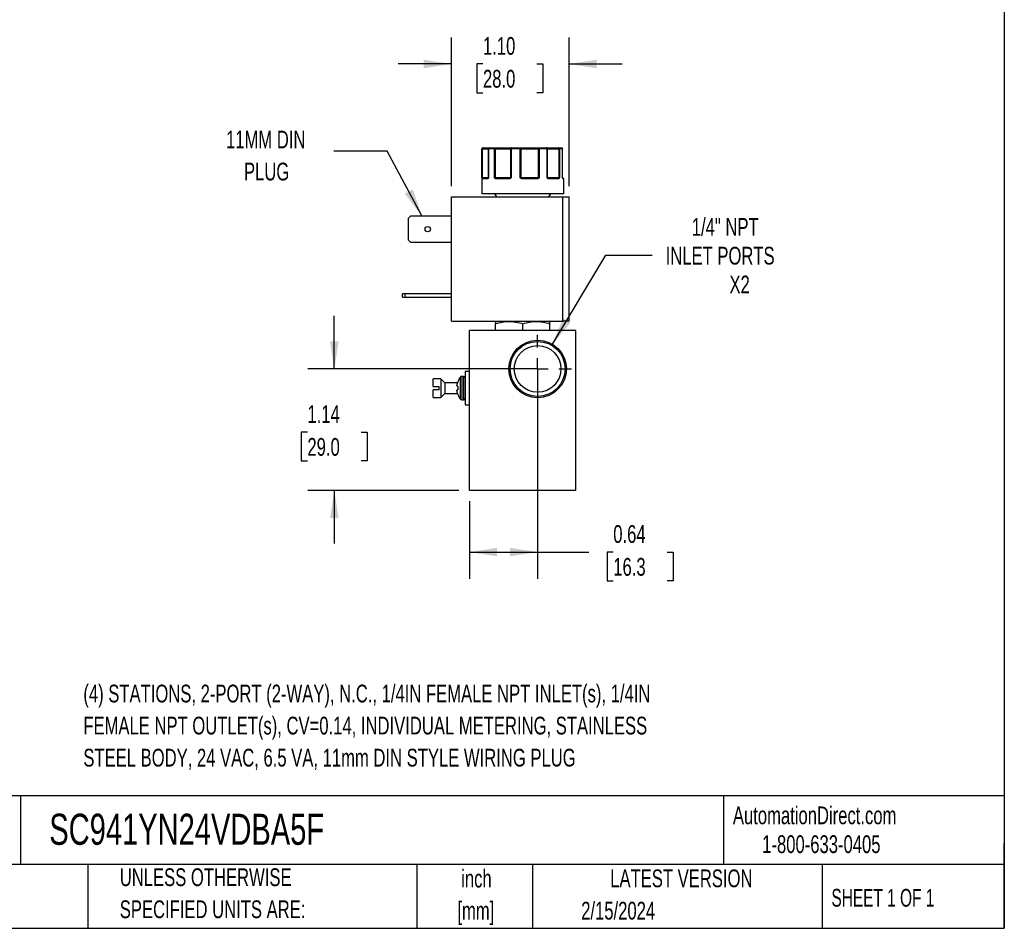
# Model space of a CAD drawing. Header units: inches. Extents: x 0.5 to 21.5, y 0.5 to 16.5.
# Tile 19 of 28: x 12.3 to 21.5, y 0.5 to 9. Entities that reach past the tile are written whole.
import ezdxf

# ---------------------------------------------------------------- set-up
doc = ezdxf.new("R2010")
doc.units = ezdxf.units.IN
doc.header["$LTSCALE"] = 2
doc.header["$MEASUREMENT"] = 0
doc.linetypes.add('CENTERX2', pattern=[0.8, 0.5, -0.1, 0.1, -0.1])
doc.layers.add('CENTER', color=40, linetype='CENTERX2')
doc.layers.add('DIMENSIONS', color=140, linetype='Continuous', lineweight=25)
doc.layers.add('TEXT', color=140, linetype='Continuous', lineweight=25)
doc.styles.add('SLDTEXTSTYLE0', font='TXT', dxfattribs={"width": 0.7})
doc.styles.add('SLDTEXTSTYLE1', font='TXT', dxfattribs={"width": 0.65})
doc.dimstyles.new('SLDDIMSTYLE0', dxfattribs={"dimtxt": 0.169922, "dimasz": 0.26, "dimexe": 0, "dimexo": 0.0625, "dimgap": 0.04248, "dimtad": 0, "dimtih": 1, "dimtoh": 1, "dimrnd": 1e-09, "dimdsep": 46, "dimtxsty": 'SLDTEXTSTYLE0', "dimsah": 1, "dimcen": 0.09, "dimadec": 0, "dimazin": 2, "dimtfac": 1, "dimtofl": 0, "dimtmove": 0, "dimatfit": 3, "dimfxl": 0, "dimfrac": 2, "dimtolj": 1, "dimtzin": 12, "dimarcsym": 0})
doc.dimstyles.new('SLDDIMSTYLE3', dxfattribs={"dimtxt": 0.169922, "dimasz": 0.26, "dimexe": 0, "dimexo": 0.0625, "dimgap": 0.04248, "dimtad": 0, "dimtih": 1, "dimtoh": 1, "dimrnd": 1e-09, "dimzin": 4, "dimdsep": 46, "dimtxsty": 'SLDTEXTSTYLE0', "dimsah": 1, "dimcen": 0.09, "dimadec": 0, "dimazin": 1, "dimtfac": 1, "dimtmove": 0, "dimatfit": 0, "dimfxl": 0, "dimfrac": 2, "dimtolj": 1, "dimtzin": 12, "dimarcsym": 0})
doc.dimstyles.new('SLDDIMSTYLE4', dxfattribs={"dimtxt": 0.169922, "dimasz": 0.26, "dimexe": 0, "dimexo": 0.0625, "dimgap": 0.04248, "dimtad": 0, "dimtih": 1, "dimtoh": 1, "dimrnd": 1e-09, "dimzin": 12, "dimdsep": 46, "dimtxsty": 'SLDTEXTSTYLE0', "dimsah": 1, "dimcen": 0, "dimadec": 0, "dimazin": 3, "dimtfac": 1, "dimtofl": 0, "dimtmove": 0, "dimatfit": 3, "dimfxl": 0, "dimfrac": 2, "dimtolj": 1, "dimtzin": 12, "dimarcsym": 0})
doc.dimstyles.new('SLDDIMSTYLE5', dxfattribs={"dimtxt": 0.169922, "dimasz": 0.26, "dimexe": 0, "dimexo": 0.0625, "dimgap": 0.04248, "dimtad": 0, "dimtih": 1, "dimtoh": 1, "dimrnd": 1e-09, "dimzin": 12, "dimdsep": 46, "dimtxsty": 'SLDTEXTSTYLE0', "dimsah": 1, "dimcen": 0.09, "dimadec": 0, "dimazin": 3, "dimtfac": 1, "dimtmove": 0, "dimatfit": 0, "dimfxl": 0, "dimfrac": 2, "dimtolj": 1, "dimtzin": 12, "dimarcsym": 0})
doc.dimstyles.new('SLDDIMSTYLE6', dxfattribs={"dimtxt": 0.18, "dimasz": 0.26, "dimexe": 0, "dimexo": 0.0625, "dimgap": 0, "dimtad": 0, "dimtih": 1, "dimtoh": 1, "dimdec": 0, "dimrnd": 1e-09, "dimzin": 0, "dimdsep": 46, "dimtxsty": 'Standard', "dimsah": 1, "dimcen": 0.09, "dimadec": 0, "dimazin": 0, "dimtfac": 0.26, "dimtdec": 0, "dimtofl": 0, "dimtmove": 0, "dimatfit": 3, "dimfxl": 0, "dimfrac": 2, "dimtolj": 1, "dimtzin": 0, "dimarcsym": 0})

# ---------------------------------------------------------------- blocks, each defined once
blk = doc.blocks.new('_D_8')
at = {"layer": 'DIMENSIONS'}
for p, q in [((15.2112, 5.7512), (15.2112, 6.2512)), ((17.0197, 5.7512), (14.9612, 5.7512)), ((14.9587, 5.158), (14.9016, 5.158)), ((14.9016, 5.158), (14.9016, 4.8879)), ((15.4636, 5.158), (15.5207, 5.158)), ((15.5207, 5.158), (15.5207, 4.8879)), ((14.9016, 4.8879), (14.9587, 4.8879)), ((15.5207, 4.8879), (15.4636, 4.8879)), ((16.3797, 4.6112), (14.9612, 4.6112)), ((15.2112, 4.6112), (15.2112, 4.1112))]:
    blk.add_line(p, q, dxfattribs=at)
for points in [[(15.2112, 5.7512), (15.2512, 6.0112), (15.1712, 6.0112)], [(15.2112, 4.6112), (15.1712, 4.3512), (15.2512, 4.3512)]]:
    blk.add_solid(points, dxfattribs=at)
at = {"layer": 'DIMENSIONS', "char_height": 0.16667, "attachment_point": 1, "style": 'SLDTEXTSTYLE0'}
for s, insert in [('1.14', (14.9587, 5.4109)), ('29.0', (14.9587, 5.1028))]:
    blk.add_mtext(s, dxfattribs=dict(at, insert=insert))
blk = doc.blocks.new('_D_9')
at = {"layer": 'DIMENSIONS'}
for p, q in [((17.1197, 5.6512), (17.1197, 3.782)), ((16.4797, 4.5112), (16.4797, 3.782)), ((16.4797, 4.032), (17.1197, 4.032)), ((17.1197, 4.032), (17.5995, 4.032)), ((17.8297, 4.032), (17.7727, 4.032)), ((17.7727, 4.032), (17.7727, 3.7619)), ((18.3347, 4.032), (18.3917, 4.032)), ((18.3917, 4.032), (18.3917, 3.7619)), ((17.7727, 3.7619), (17.8297, 3.7619)), ((18.3917, 3.7619), (18.3347, 3.7619))]:
    blk.add_line(p, q, dxfattribs=at)
for points in [[(16.4797, 4.032), (16.7397, 3.992), (16.7397, 4.072)], [(17.1197, 4.032), (16.8597, 4.072), (16.8597, 3.992)]]:
    blk.add_solid(points, dxfattribs=at)
at = {"layer": 'DIMENSIONS', "char_height": 0.16667, "attachment_point": 1, "style": 'SLDTEXTSTYLE0'}
for s, insert in [('0.64', (17.8297, 4.2849)), ('16.3', (17.8297, 3.9768))]:
    blk.add_mtext(s, dxfattribs=dict(at, insert=insert))
blk = doc.blocks.new('_D_10')
at = {"layer": 'DIMENSIONS'}
for p, q in [((16.3104, 7.4667), (16.3104, 8.8642)), ((17.4144, 7.4667), (17.4144, 8.8642)), ((16.3104, 8.6142), (15.8104, 8.6142)), ((16.6066, 8.6142), (16.5496, 8.6142)), ((16.5496, 8.6142), (16.5496, 8.3441)), ((17.1116, 8.6142), (17.1686, 8.6142)), ((17.1686, 8.6142), (17.1686, 8.3441)), ((17.4144, 8.6142), (17.9144, 8.6142)), ((16.5496, 8.3441), (16.6066, 8.3441)), ((17.1686, 8.3441), (17.1116, 8.3441))]:
    blk.add_line(p, q, dxfattribs=at)
for points in [[(16.3104, 8.6142), (16.0504, 8.6542), (16.0504, 8.5742)], [(17.4144, 8.6142), (17.6744, 8.5742), (17.6744, 8.6542)]]:
    blk.add_solid(points, dxfattribs=at)
at = {"layer": 'DIMENSIONS', "char_height": 0.16667, "attachment_point": 1, "style": 'SLDTEXTSTYLE0'}
for s, insert in [('1.10', (16.6066, 8.8671)), ('28.0', (16.6066, 8.559))]:
    blk.add_mtext(s, dxfattribs=dict(at, insert=insert))
blk = doc.blocks.new('_D_11')
at = {"layer": 'DIMENSIONS'}
for p, q in [((17.2584, 5.9827), (17.7587, 6.8179)), ((17.7587, 6.8179), (18.1962, 6.8179))]:
    blk.add_line(p, q, dxfattribs=at)
blk.add_solid([(17.2584, 5.9827), (17.4263, 6.1852), (17.3577, 6.2263)], dxfattribs=at)
at = {"layer": 'DIMENSIONS', "attachment_point": 1, "style": 'SLDTEXTSTYLE0'}
for s, insert, char_height in [('1/4" NPT', (18.5667, 7.1678), 0.16667), ('INLET PORTS', (18.3212, 6.8978), 0.166667), ('X2', (18.9204, 6.6277), 0.16667)]:
    blk.add_mtext(s, dxfattribs=dict(at, insert=insert, char_height=char_height))
blk = doc.blocks.new('SW_CENTERMARKSYMBOL_8')
at = {"layer": 'CENTER', "color": 0}
for p, q in [((0, 0.2), (0, 0.319)), ((0, 0), (0, 0.1)), ((-0.2, 0), (-0.319, 0)), ((0, 0), (-0.1, 0)), ((0, 0), (0, -0.1)), ((0, 0), (0.1, 0)), ((0.2, 0), (0.319, 0)), ((0, -0.2), (0, -0.319))]:
    blk.add_line(p, q, dxfattribs=at)

msp = doc.modelspace()

# ---------------------------------------------------------------- linework, layer by layer
for p, q in [((16.5947, 7.8167), (16.5947, 7.3967)), ((16.5973, 7.8167), (16.5947, 7.8167)), ((16.5973, 7.5467), (16.5973, 7.8167)), ((16.6018, 7.8167), (16.5973, 7.8167)), ((16.6018, 7.5467), (16.6018, 7.8167)), ((16.6018, 7.8167), (16.6568, 7.8167)), ((16.6568, 7.8167), (16.6568, 7.5467)), ((16.6584, 7.8167), (16.6568, 7.8167)), ((16.6584, 7.8167), (16.6584, 7.5467)), ((16.715, 7.8167), (16.6584, 7.8167)), ((16.715, 7.5467), (16.715, 7.8167)), ((16.7233, 7.8167), (16.715, 7.8167)), ((16.7233, 7.5467), (16.7233, 7.8167)), ((16.7233, 7.8167), (16.8636, 7.8167)), ((16.87, 7.8167), (16.8636, 7.8167)), ((16.8636, 7.8167), (16.8636, 7.5467)), ((16.87, 7.8167), (16.87, 7.5467)), ((16.9567, 7.8167), (16.87, 7.8167)), ((16.9567, 7.5467), (16.9567, 7.8167)), ((16.9647, 7.8167), (16.9567, 7.8167)), ((16.9647, 7.5467), (16.9647, 7.8167)), ((16.9647, 7.8167), (17.1242, 7.8167)), ((17.1242, 7.8167), (17.1242, 7.5467)), ((17.1329, 7.8167), (17.1242, 7.8167)), ((17.1329, 7.8167), (17.1329, 7.5467)), ((17.2091, 7.8167), (17.1329, 7.8167)), ((17.2091, 7.5467), (17.2091, 7.8167)), ((17.2131, 7.8167), (17.2091, 7.8167)), ((17.2131, 7.5467), (17.2131, 7.8167)), ((17.2131, 7.8167), (17.3173, 7.8167)), ((17.3173, 7.8167), (17.3173, 7.5467)), ((17.3241, 7.8167), (17.3173, 7.8167)), ((17.3241, 7.8167), (17.3241, 7.5467)), ((17.3542, 7.8167), (17.3241, 7.8167)), ((17.3542, 7.5467), (17.3542, 7.8167)), ((17.3545, 7.8167), (17.3542, 7.8167)), ((17.3545, 7.5467), (17.3545, 7.8167)), ((16.5973, 7.5467), (16.6018, 7.5467)), ((16.65, 7.5367), (16.5994, 7.5367)), ((16.6568, 7.5467), (16.6018, 7.5467)), ((16.6568, 7.5467), (16.6584, 7.5467)), ((16.715, 7.5467), (16.7233, 7.5467)), ((16.8636, 7.5467), (16.7233, 7.5467)), ((16.8548, 7.5367), (16.7268, 7.5367)), ((16.8636, 7.5467), (16.87, 7.5467)), ((16.9567, 7.5467), (16.9647, 7.5467)), ((17.1242, 7.5467), (16.9647, 7.5467)), ((17.1181, 7.5367), (16.9726, 7.5367)), ((17.1242, 7.5467), (17.1329, 7.5467)), ((17.2091, 7.5467), (17.2131, 7.5467)), ((17.3173, 7.5467), (17.2131, 7.5467)), ((17.3167, 7.5367), (17.2217, 7.5367)), ((17.3173, 7.5467), (17.3241, 7.5467)), ((17.3542, 7.5467), (17.3545, 7.5467)), ((17.3597, 7.5417), (17.3551, 7.5417)), ((17.3597, 7.5417), (17.3551, 7.5417)), ((17.3597, 7.5417), (17.3551, 7.5417)), ((17.3597, 7.5417), (17.3551, 7.5417)), ((17.3647, 7.5367), (17.3576, 7.5367)), ((17.3647, 7.3967), (17.3647, 7.5367)), ((16.7162, 7.3967), (16.7336, 7.3667)), ((17.2259, 7.3667), (17.2432, 7.3967)), ((16.3104, 6.1997), (16.3104, 7.3667)), ((16.3104, 7.3667), (17.3544, 7.3667)), ((17.3544, 7.3667), (17.3544, 6.1997)), ((17.4144, 6.1997), (17.4144, 7.3667)), ((15.9084, 7.1664), (15.9297, 7.1877)), ((15.9084, 6.9609), (15.9084, 7.1664)), ((15.9297, 7.1877), (16.3104, 7.1877)), ((15.9297, 6.9397), (15.9084, 6.9609)), ((16.3104, 6.9397), (15.9297, 6.9397)), ((15.8524, 6.4247), (15.8524, 6.4557)), ((15.8737, 6.4557), (15.8524, 6.4557)), ((15.8524, 6.4247), (15.8737, 6.4247)), ((15.8737, 6.4557), (15.8737, 6.4247)), ((16.3104, 6.4557), (15.8737, 6.4557)), ((15.8737, 6.4247), (16.3104, 6.4247)), ((16.3104, 6.1997), (17.3544, 6.1997)), ((16.7278, 6.1997), (16.7238, 6.1974)), ((17.2356, 6.1974), (17.2317, 6.1997)), ((16.4797, 4.6112), (16.4797, 6.1112)), ((17.4797, 6.1112), (16.4797, 6.1112)), ((16.7238, 6.1112), (16.7238, 6.1745)), ((16.9797, 6.1112), (16.9797, 6.1745)), ((17.2356, 6.1112), (17.2356, 6.1745)), ((17.4797, 4.6112), (17.4797, 6.1112)), ((16.2122, 5.6587), (16.1397, 5.6587)), ((16.2497, 5.6212), (16.2122, 5.6587)), ((16.2122, 5.6587), (16.2122, 5.4837)), ((16.4253, 5.6807), (16.4066, 5.6807)), ((16.4066, 5.6807), (16.4066, 5.4617)), ((16.4253, 5.6807), (16.4253, 5.4617)), ((16.4797, 5.7272), (16.4397, 5.7272)), ((16.4397, 5.7272), (16.4397, 5.4152)), ((16.1397, 5.5862), (16.1947, 5.5862)), ((16.1947, 5.5562), (16.1397, 5.5562)), ((16.3686, 5.6212), (16.2497, 5.6212)), ((16.2497, 5.6212), (16.2497, 5.5212)), ((16.1397, 5.4837), (16.2122, 5.4837)), ((16.2122, 5.4837), (16.2497, 5.5212)), ((16.2497, 5.5212), (16.3686, 5.5212)), ((16.4066, 5.4617), (16.4253, 5.4617)), ((16.4397, 5.4152), (16.4797, 5.4152)), ((17.4797, 4.6112), (16.4797, 4.6112))]:
    msp.add_line(p, q)
at = {"flags": 128}
for points in [[(16.7268, 7.5367), (16.7269, 7.5376), (16.7271, 7.5386), (16.7274, 7.5394), (16.7278, 7.5402), (16.7283, 7.5408), (16.7288, 7.5413), (16.7295, 7.5416), (16.7301, 7.5417)], [(16.8548, 7.5367), (16.8549, 7.5376), (16.8549, 7.5386), (16.8551, 7.5394), (16.8553, 7.5402), (16.8555, 7.5408), (16.8558, 7.5413), (16.8561, 7.5416), (16.8564, 7.5417)], [(17.1181, 7.5367), (17.1181, 7.5376), (17.118, 7.5386), (17.1178, 7.5394), (17.1176, 7.5402), (17.1173, 7.5408), (17.117, 7.5413), (17.1167, 7.5416), (17.1163, 7.5417)], [(17.2217, 7.5367), (17.2216, 7.5376), (17.2214, 7.5386), (17.2211, 7.5394), (17.2207, 7.5402), (17.2203, 7.5408), (17.2197, 7.5413), (17.2191, 7.5416), (17.2185, 7.5417)], [(17.3555, 7.5409), (17.3555, 7.5412), (17.3553, 7.5416)]]:
    msp.add_lwpolyline(points, dxfattribs=at)
for radius in [0.2699, 0.2582, 0.219]:
    msp.add_circle((17.1197, 5.7512), radius)
for centre, radius, start, end in [((16.6047, 7.8167), 0.01, 90, 180), ((16.6668, 7.8167), 0.01, 90.51531, 180), ((17.3445, 7.8167), 0.01, 0, 89.97293), ((16.6025, 7.5389), 0.00451, 107.92872, 170.04749), ((16.6044, 7.5367), 0.00497, 90.35165, 180.34738), ((16.5941, 7.5465), 0.0077, 334.10893, 1.12435), ((16.6546, 7.537), 0.00468, 94.76017, 184.07609), ((16.6574, 7.5409), 0.00267, 124.20124, 209.26843), ((16.6518, 7.5467), 0.005, 333.84667, 0), ((16.7272, 7.5352), 0.00879, 115.09392, 149.62823), ((16.7515, 7.5465), 0.0283, 179.57898, 186.71527), ((16.8584, 7.5466), 0.00521, 318.04613, 0.33517), ((16.8701, 7.5449), 0.00808, 192.8266, 221.07682), ((17.0298, 7.4883), 0.0843, 139.43736, 142.51373), ((16.9707, 7.5466), 0.006, 179.08503, 214.7124), ((17.0397, 7.5379), 0.0671, 176.79786, 181.06639), ((17.1156, 7.5465), 0.00867, 337.28817, 1.09595), ((17.1161, 7.532), 0.0134, 34.67236, 56.16715), ((17.2181, 7.5467), 0.005, 179.99607, 224.63667), ((17.2117, 7.5418), 0.0032, 318.07271, 25.41426), ((17.312, 7.537), 0.00472, 356.44605, 85.93845), ((17.3352, 7.5465), 0.0179, 179.35408, 190.65511), ((17.3154, 7.5372), 0.00635, 22.66314, 69.92586), ((17.3595, 7.5467), 0.005, 180, 189.25209), ((17.3526, 7.5402), 0.00307, 350.12107, 14.33424), ((17.3525, 7.5367), 0.00503, 359.85513, 52.59346), ((17.3597, 7.5367), 0.005, 0, 90), ((16.5296, 5.5712), 0.1699, 142.29314, 159.46512), ((16.4066, 5.6663), 0.0144, 90, 142.26379), ((16.4253, 5.6663), 0.0144, 0, 90), ((16.5296, 5.5712), 0.1699, 200.52506, 217.69488), ((16.4066, 5.4761), 0.0144, 217.72518, 270), ((16.4253, 5.4761), 0.0144, 270, 0)]:
    msp.add_arc(centre, radius, start, end)
for points in [[(16.6072, 7.8267), (16.6017, 7.8267), (16.5973, 7.8222), (16.5973, 7.8167)], [(16.6584, 7.8167), (16.6584, 7.8222), (16.6622, 7.8267), (16.6668, 7.8267)], [(16.6668, 7.8267), (16.6826, 7.8267), (16.7011, 7.8267), (16.7219, 7.8267)], [(16.7219, 7.8267), (16.7181, 7.8267), (16.715, 7.8222), (16.715, 7.8167)], [(16.8728, 7.8267), (16.9003, 7.8267), (16.9286, 7.8267), (16.9573, 7.8267)], [(16.9573, 7.8267), (16.9569, 7.8267), (16.9567, 7.8222), (16.9567, 7.8167)], [(17.1329, 7.8167), (17.1329, 7.8222), (17.1311, 7.8267), (17.1289, 7.8267)], [(17.1289, 7.8267), (17.1552, 7.8267), (17.1801, 7.8267), (17.2031, 7.8267)], [(17.2031, 7.8267), (17.2064, 7.8267), (17.2091, 7.8222), (17.2091, 7.8167)], [(17.3151, 7.8267), (17.328, 7.8267), (17.3378, 7.8267), (17.3445, 7.8267)], [(17.3445, 7.8267), (17.3498, 7.8267), (17.3542, 7.8222), (17.3542, 7.8167)], [(16.5973, 7.5467), (16.5977, 7.5453), (16.5997, 7.5441), (16.6011, 7.5431)], [(16.6011, 7.5431), (16.6019, 7.5421), (16.6031, 7.5417), (16.6043, 7.5417)], [(16.6043, 7.5417), (16.612, 7.5417), (16.6289, 7.5417), (16.6542, 7.5417)], [(16.6542, 7.5417), (16.6548, 7.5417), (16.6554, 7.5421), (16.6559, 7.5431)], [(16.6563, 7.5445), (16.6561, 7.544), (16.656, 7.5435), (16.6559, 7.5431)], [(16.6584, 7.5467), (16.6573, 7.5459), (16.6567, 7.5452), (16.6563, 7.5445)], [(16.715, 7.5467), (16.7178, 7.5453), (16.7211, 7.5441), (16.7234, 7.5431)], [(16.7234, 7.5431), (16.7252, 7.5421), (16.7276, 7.5417), (16.7301, 7.5417)], [(16.7301, 7.5417), (16.7671, 7.5417), (16.81, 7.5417), (16.8564, 7.5417)], [(16.8564, 7.5417), (16.8585, 7.5417), (16.8606, 7.5421), (16.8622, 7.5431)], [(16.8622, 7.5431), (16.8639, 7.5441), (16.8664, 7.5453), (16.87, 7.5467)], [(16.9567, 7.5467), (16.9604, 7.5453), (16.9636, 7.5441), (16.9657, 7.5431)], [(16.9657, 7.5431), (16.9676, 7.5421), (16.9701, 7.5417), (16.9727, 7.5417)], [(16.9727, 7.5417), (17.0217, 7.5417), (17.0705, 7.5417), (17.1163, 7.5417)], [(17.1163, 7.5417), (17.119, 7.5417), (17.1216, 7.5421), (17.1236, 7.5431)], [(17.1236, 7.5431), (17.1259, 7.5441), (17.1294, 7.5453), (17.1329, 7.5467)], [(17.2091, 7.5467), (17.2121, 7.5453), (17.2136, 7.5441), (17.2146, 7.5431)], [(17.2146, 7.5431), (17.2157, 7.5421), (17.2171, 7.5417), (17.2185, 7.5417)], [(17.2185, 7.5417), (17.2567, 7.5417), (17.2886, 7.5417), (17.3123, 7.5417)], [(17.3123, 7.5417), (17.3143, 7.5417), (17.3162, 7.5421), (17.3176, 7.5431)], [(17.3176, 7.5431), (17.3196, 7.5441), (17.3224, 7.5453), (17.3241, 7.5467)], [(17.3542, 7.5467), (17.3546, 7.546), (17.3546, 7.5454), (17.3544, 7.5448)], [(16.7238, 6.1974), (16.7238, 6.1974), (16.7238, 6.1885), (16.7238, 6.1745)], [(17.2356, 6.1745), (17.2356, 6.1885), (17.2356, 6.1974), (17.2356, 6.1974)], [(16.1947, 5.5712), (16.1947, 5.5763), (16.1947, 5.5813), (16.1947, 5.5862)], [(16.1947, 5.5562), (16.1947, 5.5612), (16.1947, 5.5662), (16.1947, 5.5712)], [(16.3625, 5.5939), (16.3627, 5.5952), (16.3629, 5.5979), (16.3632, 5.6005), (16.3634, 5.6018)], [(16.3625, 5.5939), (16.3625, 5.5931), (16.3625, 5.5924), (16.3625, 5.592)], [(16.3634, 5.5887), (16.3632, 5.5892), (16.3629, 5.5904), (16.3627, 5.5915), (16.3625, 5.592)], [(16.3625, 5.5504), (16.3627, 5.551), (16.3629, 5.5521), (16.3632, 5.5532), (16.3634, 5.5538)], [(16.3625, 5.5504), (16.3625, 5.5501), (16.3625, 5.5494), (16.3625, 5.5486)], [(16.3634, 5.5407), (16.3632, 5.542), (16.3629, 5.5446), (16.3627, 5.5472), (16.3625, 5.5486)], [(16.3634, 5.6018), (16.3635, 5.6022), (16.3636, 5.6027), (16.3636, 5.6031)], [(16.3636, 5.5884), (16.3636, 5.5884), (16.3635, 5.5885), (16.3634, 5.5887)], [(16.3634, 5.5538), (16.3635, 5.554), (16.3636, 5.5541), (16.3636, 5.5541)], [(16.3636, 5.5394), (16.3636, 5.5398), (16.3635, 5.5403), (16.3634, 5.5407)]]:
    msp.add_open_spline(points, degree=3)
for points, knots in [([(16.6018, 7.8167), (16.6019, 7.8173), (16.6019, 7.8185), (16.6022, 7.8204), (16.6027, 7.8222), (16.6035, 7.8241), (16.605, 7.8261), (16.6064, 7.8265), (16.6072, 7.8267)], [0, 0, 0, 0, 0.11953, 0.241123, 0.367647, 0.501341, 0.708539, 1, 1, 1, 1]), ([(16.6072, 7.8267), (16.6134, 7.8267), (16.6259, 7.8267), (16.642, 7.8267), (16.6553, 7.8267), (16.6636, 7.8267), (16.6661, 7.8267), (16.6666, 7.8267)], [0, 0, 0, 0, 0.227718, 0.455538, 0.696198, 0.937067, 1, 1, 1, 1]), ([(16.7233, 7.8167), (16.7232, 7.8173), (16.7232, 7.8186), (16.7232, 7.8204), (16.723, 7.8222), (16.7228, 7.8241), (16.7225, 7.8261), (16.7221, 7.8265), (16.7219, 7.8267)], [0, 0, 0, 0, 0.12018, 0.243699, 0.370706, 0.501329, 0.711213, 1, 1, 1, 1]), ([(16.7219, 7.8267), (16.7244, 7.8267), (16.7295, 7.8267), (16.7371, 7.8267), (16.7446, 7.8267), (16.7522, 7.8267), (16.7598, 7.8267), (16.7727, 7.8267), (16.7907, 7.8267), (16.8126, 7.8267), (16.8324, 7.8267), (16.8475, 7.8267), (16.8586, 7.8267), (16.8666, 7.8267), (16.8708, 7.8267), (16.8728, 7.8267)], [0, 0, 0, 0, 0.0407122, 0.0811988, 0.1215751, 0.1619575, 0.2024623, 0.2432047, 0.371568, 0.5000423, 0.6284057, 0.75688, 0.838051, 0.9187806, 1, 1, 1, 1]), ([(16.8728, 7.8267), (16.8723, 7.8266), (16.8714, 7.8266), (16.869, 7.826), (16.8662, 7.8242), (16.8643, 7.821), (16.8637, 7.8185), (16.8636, 7.8173), (16.8636, 7.8167)], [0, 0, 0, 0, 0.111803, 0.190688, 0.499452, 0.759073, 0.885608, 1, 1, 1, 1]), ([(16.87, 7.8167), (16.87, 7.8193), (16.8703, 7.8219), (16.8713, 7.8256), (16.8721, 7.8267), (16.8728, 7.8267)], [0, 0, 0, 0, 0.5, 0.5, 1, 1, 1, 1]), ([(16.9647, 7.8167), (16.9646, 7.8173), (16.9646, 7.8185), (16.9642, 7.8203), (16.9635, 7.8221), (16.9626, 7.8237), (16.9614, 7.825), (16.9602, 7.8259), (16.9587, 7.8265), (16.9578, 7.8266), (16.9573, 7.8267)], [0, 0, 0, 0, 0.116441, 0.234491, 0.360904, 0.500015, 0.620352, 0.760008, 0.859428, 1, 1, 1, 1]), ([(16.9573, 7.8267), (16.959, 7.8267), (16.9625, 7.8267), (16.968, 7.8267), (16.9738, 7.8267), (16.9799, 7.8267), (16.9862, 7.8267), (16.9974, 7.8267), (17.0144, 7.8267), (17.0378, 7.8267), (17.0619, 7.8267), (17.083, 7.8267), (17.1007, 7.8267), (17.1152, 7.8267), (17.1243, 7.8267), (17.1289, 7.8267)], [0, 0, 0, 0, 0.0407122, 0.0811988, 0.1215751, 0.1619575, 0.2024623, 0.2432047, 0.371568, 0.5000423, 0.6284057, 0.75688, 0.838051, 0.9187806, 1, 1, 1, 1]), ([(17.1289, 7.8267), (17.1286, 7.8266), (17.128, 7.8266), (17.1272, 7.826), (17.1265, 7.8253), (17.126, 7.8246), (17.1252, 7.8231), (17.1244, 7.8205), (17.1243, 7.8179), (17.1242, 7.8167)], [0, 0, 0, 0, 0.127074, 0.240811, 0.340983, 0.427706, 0.501333, 0.759176, 1, 1, 1, 1]), ([(17.2131, 7.8167), (17.2131, 7.817), (17.2131, 7.8176), (17.2129, 7.8188), (17.2123, 7.821), (17.2106, 7.8236), (17.2074, 7.8261), (17.2047, 7.8264), (17.2031, 7.8267)], [0, 0, 0, 0, 0.057591, 0.117121, 0.241129, 0.500835, 0.694534, 1, 1, 1, 1]), ([(17.2031, 7.8267), (17.2033, 7.8267), (17.2036, 7.8267), (17.2045, 7.8267), (17.2058, 7.8267), (17.2075, 7.8267), (17.2096, 7.8267), (17.2139, 7.8267), (17.2219, 7.8267), (17.2358, 7.8267), (17.2529, 7.8267), (17.2702, 7.8267), (17.2863, 7.8267), (17.3004, 7.8267), (17.3102, 7.8267), (17.3151, 7.8267)], [0, 0, 0, 0, 0.040712, 0.081199, 0.121575, 0.161957, 0.202462, 0.243205, 0.371568, 0.500042, 0.628406, 0.75688, 0.838051, 0.918781, 1, 1, 1, 1]), ([(17.3151, 7.8267), (17.3153, 7.8266), (17.3155, 7.8266), (17.3159, 7.826), (17.3162, 7.8253), (17.3165, 7.8246), (17.3168, 7.8231), (17.3172, 7.8205), (17.3172, 7.8179), (17.3173, 7.8167)], [0, 0, 0, 0, 0.126025, 0.23919, 0.339434, 0.426787, 0.50133, 0.757683, 1, 1, 1, 1]), ([(17.3241, 7.8167), (17.3241, 7.8193), (17.3231, 7.8219), (17.3198, 7.8256), (17.3175, 7.8267), (17.3151, 7.8267)], [0, 0, 0, 0, 0.5, 0.5, 1, 1, 1, 1]), ([(16.598, 7.5396), (16.5979, 7.5401), (16.5978, 7.5411), (16.5976, 7.5428), (16.5974, 7.5447), (16.5973, 7.5459), (16.5973, 7.5467)], [0, 0, 0, 0, 0.236129, 0.498993, 0.712542, 1, 1, 1, 1]), ([(16.5994, 7.5367), (16.5993, 7.5367), (16.599, 7.5368), (16.5986, 7.5373), (16.5983, 7.5382), (16.5981, 7.5392), (16.598, 7.5396)], [0, 0, 0, 0, 0.270747, 0.52324, 0.763872, 1, 1, 1, 1]), ([(16.6551, 7.5396), (16.6548, 7.5393), (16.6542, 7.5385), (16.6532, 7.5377), (16.6522, 7.5371), (16.6511, 7.5367), (16.6503, 7.5367), (16.65, 7.5367)], [0, 0, 0, 0, 0.188808, 0.379511, 0.575987, 0.781785, 1, 1, 1, 1]), ([(16.6584, 7.5467), (16.6582, 7.5459), (16.6576, 7.5447), (16.6568, 7.5428), (16.656, 7.5411), (16.6554, 7.5401), (16.6551, 7.5396)], [0, 0, 0, 0, 0.291242, 0.500217, 0.762096, 1, 1, 1, 1]), ([(16.7196, 7.5396), (16.7192, 7.5401), (16.7183, 7.5411), (16.7172, 7.5428), (16.7161, 7.5447), (16.7154, 7.5459), (16.715, 7.5467)], [0, 0, 0, 0, 0.236129, 0.498993, 0.712542, 1, 1, 1, 1]), ([(16.7268, 7.5367), (16.7261, 7.5367), (16.7248, 7.5368), (16.7228, 7.5373), (16.7211, 7.5382), (16.7201, 7.5392), (16.7196, 7.5396)], [0, 0, 0, 0, 0.270747, 0.52324, 0.763872, 1, 1, 1, 1]), ([(16.864, 7.5396), (16.8635, 7.5393), (16.8625, 7.5385), (16.8608, 7.5377), (16.8589, 7.5371), (16.8569, 7.5367), (16.8555, 7.5367), (16.8548, 7.5367)], [0, 0, 0, 0, 0.188808, 0.379511, 0.575987, 0.781785, 1, 1, 1, 1]), ([(16.87, 7.5467), (16.8695, 7.5459), (16.8686, 7.5447), (16.8672, 7.5428), (16.8657, 7.5411), (16.8646, 7.5401), (16.864, 7.5396)], [0, 0, 0, 0, 0.2912416, 0.5002174, 0.7620959, 1, 1, 1, 1]), ([(16.9629, 7.5396), (16.9623, 7.5401), (16.9611, 7.5411), (16.9596, 7.5428), (16.9581, 7.5447), (16.9572, 7.5459), (16.9567, 7.5467)], [0, 0, 0, 0, 0.236129, 0.498993, 0.712542, 1, 1, 1, 1]), ([(16.9726, 7.5367), (16.9716, 7.5367), (16.9698, 7.5368), (16.9673, 7.5373), (16.9649, 7.5382), (16.9636, 7.5392), (16.9629, 7.5396)], [0, 0, 0, 0, 0.270747, 0.52324, 0.763872, 1, 1, 1, 1]), ([(17.1271, 7.5396), (17.1266, 7.5393), (17.1256, 7.5385), (17.124, 7.5377), (17.1222, 7.5371), (17.1202, 7.5367), (17.1188, 7.5367), (17.1181, 7.5367)], [0, 0, 0, 0, 0.188808, 0.379511, 0.575987, 0.781785, 1, 1, 1, 1]), ([(17.1329, 7.5467), (17.1324, 7.5459), (17.1315, 7.5447), (17.1301, 7.5428), (17.1288, 7.5411), (17.1277, 7.5401), (17.1271, 7.5396)], [0, 0, 0, 0, 0.291242, 0.500217, 0.762096, 1, 1, 1, 1]), ([(17.2141, 7.5396), (17.2136, 7.5401), (17.2127, 7.5411), (17.2115, 7.5428), (17.2103, 7.5447), (17.2095, 7.5459), (17.2091, 7.5467)], [0, 0, 0, 0, 0.236129, 0.498993, 0.712542, 1, 1, 1, 1]), ([(17.2217, 7.5367), (17.2209, 7.5367), (17.2195, 7.5368), (17.2175, 7.5373), (17.2157, 7.5382), (17.2146, 7.5392), (17.2141, 7.5396)], [0, 0, 0, 0, 0.270747, 0.52324, 0.763872, 1, 1, 1, 1]), ([(17.3213, 7.5396), (17.321, 7.5393), (17.3205, 7.5385), (17.3197, 7.5377), (17.3188, 7.5371), (17.3177, 7.5367), (17.317, 7.5367), (17.3167, 7.5367)], [0, 0, 0, 0, 0.188808, 0.379511, 0.575987, 0.781785, 1, 1, 1, 1]), ([(17.3241, 7.5467), (17.3238, 7.5459), (17.3234, 7.5447), (17.3228, 7.5428), (17.3221, 7.5411), (17.3215, 7.5401), (17.3213, 7.5396)], [0, 0, 0, 0, 0.2912416, 0.5002174, 0.7620959, 1, 1, 1, 1]), ([(17.3556, 7.5396), (17.3555, 7.5401), (17.3552, 7.5411), (17.3549, 7.5428), (17.3545, 7.5447), (17.3543, 7.5459), (17.3542, 7.5467)], [0, 0, 0, 0, 0.236129, 0.498993, 0.712542, 1, 1, 1, 1]), ([(17.3557, 7.5404), (17.3557, 7.5404), (17.3558, 7.5403), (17.3557, 7.5406), (17.3555, 7.5409)], [0, 0, 0, 0, 0.050731, 1, 1, 1, 1]), ([(17.3576, 7.5367), (17.3574, 7.5367), (17.357, 7.5368), (17.3565, 7.5373), (17.356, 7.5382), (17.3557, 7.5392), (17.3556, 7.5396)], [0, 0, 0, 0, 0.270747, 0.52324, 0.763872, 1, 1, 1, 1]), ([(17.3647, 7.3967), (17.3647, 7.3967), (17.3547, 7.3967), (17.3161, 7.3967), (17.2876, 7.3967), (17.2163, 7.3967), (17.1736, 7.3967), (17.0805, 7.3967), (17.0301, 7.3967), (16.9293, 7.3967), (16.879, 7.3967), (16.7858, 7.3967), (16.7431, 7.3967), (16.6719, 7.3967), (16.6433, 7.3967), (16.6048, 7.3967), (16.5947, 7.3967), (16.5947, 7.3967)], [0, 0, 0, 0, 0.125, 0.125, 0.25, 0.25, 0.375, 0.375, 0.5, 0.5, 0.625, 0.625, 0.75, 0.75, 0.875, 0.875, 1, 1, 1, 1]), ([(17.3544, 7.3667), (17.3623, 7.3667), (17.3701, 7.3667), (17.3847, 7.3667), (17.3913, 7.3667), (17.4024, 7.3667), (17.4069, 7.3667), (17.4129, 7.3667), (17.4144, 7.3667), (17.4144, 7.3667)], [0, 0, 0, 0, 0.25, 0.25, 0.5, 0.5, 0.75, 0.75, 1, 1, 1, 1]), ([(16.0884, 7.0387), (16.0819, 7.0387), (16.0754, 7.0414), (16.0661, 7.0506), (16.0634, 7.0571), (16.0634, 7.0702), (16.0661, 7.0767), (16.0754, 7.086), (16.0819, 7.0887), (16.0884, 7.0887)], [0, 0, 0, 0, 0.25, 0.25, 0.5, 0.5, 0.75, 0.75, 1, 1, 1, 1]), ([(16.0884, 7.0887), (16.095, 7.0887), (16.1015, 7.086), (16.1107, 7.0767), (16.1134, 7.0702), (16.1134, 7.0571), (16.1107, 7.0506), (16.1015, 7.0414), (16.095, 7.0387), (16.0884, 7.0387)], [0, 0, 0, 0, 0.25, 0.25, 0.5, 0.5, 0.75, 0.75, 1, 1, 1, 1]), ([(16.7238, 6.1745), (16.7447, 6.1815), (16.7658, 6.1872), (16.8083, 6.1952), (16.8298, 6.1974), (16.8624, 6.1974), (16.8733, 6.1969), (16.895, 6.1948), (16.9057, 6.1932), (16.9377, 6.1873), (16.9588, 6.1815), (16.9797, 6.1745)], [0, 0, 0, 0, 0.25, 0.25, 0.5, 0.5, 0.625, 0.625, 0.75, 0.75, 1, 1, 1, 1]), ([(16.9797, 6.1745), (17.0006, 6.1815), (17.0217, 6.1872), (17.0642, 6.1952), (17.0857, 6.1974), (17.1183, 6.1974), (17.1293, 6.1969), (17.1509, 6.1948), (17.1616, 6.1932), (17.1936, 6.1873), (17.2147, 6.1815), (17.2356, 6.1745)], [0, 0, 0, 0, 0.25, 0.25, 0.5, 0.5, 0.625, 0.625, 0.75, 0.75, 1, 1, 1, 1]), ([(17.4144, 6.1997), (17.4144, 6.1997), (17.4129, 6.1997), (17.4069, 6.1997), (17.4024, 6.1997), (17.3913, 6.1997), (17.3847, 6.1997), (17.3701, 6.1997), (17.3623, 6.1997), (17.3544, 6.1997)], [0, 0, 0, 0, 0.25, 0.25, 0.5, 0.5, 0.75, 0.75, 1, 1, 1, 1]), ([(16.1397, 5.5862), (16.1397, 5.5963), (16.1397, 5.606), (16.1397, 5.6237), (16.1397, 5.6316), (16.1397, 5.6448), (16.1397, 5.6499), (16.1397, 5.6569), (16.1397, 5.6587), (16.1397, 5.6587)], [0, 0, 0, 0, 0.25, 0.25, 0.5, 0.5, 0.75, 0.75, 1, 1, 1, 1]), ([(16.3952, 5.4673), (16.3952, 5.4673), (16.3952, 5.5139), (16.3952, 5.6286), (16.3952, 5.6751), (16.3952, 5.6751)], [0, 0, 0, 0, 0.5, 0.5, 1, 1, 1, 1]), ([(16.1397, 5.4837), (16.1397, 5.4837), (16.1397, 5.4855), (16.1397, 5.4925), (16.1397, 5.4977), (16.1397, 5.5108), (16.1397, 5.5188), (16.1397, 5.5365), (16.1397, 5.5462), (16.1397, 5.5562)], [0, 0, 0, 0, 0.25, 0.25, 0.5, 0.5, 0.75, 0.75, 1, 1, 1, 1]), ([(16.3636, 5.6031), (16.3641, 5.6053), (16.3649, 5.6096), (16.3666, 5.6159), (16.3684, 5.6223), (16.3698, 5.6264), (16.3705, 5.6285)], [0, 0, 0, 0, 0.2501883, 0.5, 0.7498117, 1, 1, 1, 1]), ([(16.3705, 5.5878), (16.3698, 5.5879), (16.3684, 5.588), (16.3666, 5.5881), (16.3649, 5.5883), (16.3641, 5.5884), (16.3636, 5.5884)], [0, 0, 0, 0, 0.250188, 0.5, 0.749812, 1, 1, 1, 1]), ([(16.3636, 5.5541), (16.3641, 5.5541), (16.3649, 5.5542), (16.3666, 5.5543), (16.3684, 5.5545), (16.3698, 5.5546), (16.3705, 5.5547)], [0, 0, 0, 0, 0.2501883, 0.5, 0.7498117, 1, 1, 1, 1]), ([(16.3705, 5.6308), (16.3705, 5.6308), (16.3705, 5.6308), (16.3705, 5.6303), (16.3705, 5.6296), (16.3705, 5.6289), (16.3705, 5.6285)], [0, 0, 0, 0, 0.2505924, 0.4997418, 0.7490248, 1, 1, 1, 1]), ([(16.3705, 5.5878), (16.3705, 5.5864), (16.3705, 5.5837), (16.3705, 5.5796), (16.3705, 5.5754), (16.3705, 5.5726), (16.3705, 5.5712)], [0, 0, 0, 0, 0.2498115, 0.499022, 0.7487194, 1, 1, 1, 1]), ([(16.3705, 5.5712), (16.3705, 5.5698), (16.3705, 5.567), (16.3705, 5.5629), (16.3705, 5.5587), (16.3705, 5.556), (16.3705, 5.5547)], [0, 0, 0, 0, 0.251281, 0.500978, 0.750189, 1, 1, 1, 1]), ([(16.3705, 5.514), (16.3698, 5.5161), (16.3684, 5.5202), (16.3666, 5.5265), (16.3649, 5.5329), (16.3641, 5.5372), (16.3636, 5.5394)], [0, 0, 0, 0, 0.250188, 0.5, 0.749812, 1, 1, 1, 1]), ([(16.3705, 5.514), (16.3705, 5.5136), (16.3705, 5.5129), (16.3705, 5.5122), (16.3705, 5.5117), (16.3705, 5.5117), (16.3705, 5.5116)], [0, 0, 0, 0, 0.2509752, 0.5002582, 0.7494076, 1, 1, 1, 1])]:
    msp.add_open_spline(points, degree=3, knots=knots)
at = {"layer": 'TEXT'}
for p, q in [((21.5, 16.5), (21.5, 0.5)), ((21.5, 1.7422), (0.5, 1.7422)), ((12.2645, 1.7422), (12.2645, 1.1)), ((18.8642, 1.7422), (18.8642, 1.1)), ((21.5, 0.5), (21.5, 1.3)), ((21.5, 1.1), (0.5, 1.1)), ((12.8961, 1.1), (12.8961, 0.5)), ((15.9862, 1.1), (15.9862, 0.5)), ((17.0718, 1.1), (17.0718, 0.5)), ((19.7912, 1.1), (19.7912, 0.5)), ((0.5, 0.5), (21.5, 0.5))]:
    msp.add_line(p, q, dxfattribs=at)

# ---------------------------------------------------------------- block references
at = {"layer": 'CENTER'}
msp.add_blockref('SW_CENTERMARKSYMBOL_8', (17.1197, 5.7512), dxfattribs=at)

# ---------------------------------------------------------------- texts
at = {"layer": 'TEXT'}
for s, insert, char_height, attachment_point, style in [('11MM DIN', (14.5674, 7.9885), 0.16667, 2, 'SLDTEXTSTYLE0'), ('PLUG', (14.5759, 7.6875), 0.16667, 2, 'SLDTEXTSTYLE0'), ('(4) STATIONS, 2-PORT (2-WAY), N.C., 1/4IN FEMALE NPT INLET(s), 1/4IN', (12.8556, 2.7873), 0.166667, 1, 'SLDTEXTSTYLE0'), ('FEMALE NPT OUTLET(s), CV=0.14, INDIVIDUAL METERING, STAINLESS', (12.8556, 2.4863), 0.166667, 1, 'SLDTEXTSTYLE0'), ('STEEL BODY, 24 VAC, 6.5 VA, 11mm DIN STYLE WIRING PLUG', (12.8556, 2.1853), 0.166667, 1, 'SLDTEXTSTYLE0'), ('SC941YN24VDBA5F', (12.536, 1.5758), 0.291667, 1, 'SLDTEXTSTYLE0'), ('AutomationDirect.com', (18.9524, 1.6438), 0.166667, 1, 'SLDTEXTSTYLE0'), ('1-800-633-0405', (19.2277, 1.373), 0.166667, 1, 'SLDTEXTSTYLE0'), ('UNLESS OTHERWISE', (13.1975, 1.063), 0.166667, 1, 'SLDTEXTSTYLE0'), ('inch', (16.5452, 1.05), 0.16667, 2, 'SLDTEXTSTYLE0'), ('LATEST VERSION', (18.4687, 1.0523), 0.166667, 2, 'SLDTEXTSTYLE0'), ('SHEET 1 OF 1', (19.8773, 0.8702), 0.166667, 1, 'SLDTEXTSTYLE1'), ('SPECIFIED UNITS ARE:', (13.1975, 0.762), 0.166667, 1, 'SLDTEXTSTYLE0'), ('[mm]', (16.5396, 0.7491), 0.16667, 2, 'SLDTEXTSTYLE0'), ('2/15/2024', (17.5286, 0.7488), 0.16667, 1, 'SLDTEXTSTYLE0')]:
    msp.add_mtext(s, dxfattribs=dict(at, insert=insert, char_height=char_height, attachment_point=attachment_point, style=style))

# ---------------------------------------------------------------- dimensions: what is measured, and where the dimension line sits
at = {"layer": 'DIMENSIONS'}
for base, p1, p2, dimstyle, picture, middle in [((17.4144, 8.6142), (16.3104, 7.3667), (17.4144, 7.3667), 'SLDDIMSTYLE3', '_D_10', (16.8591, 8.6142)), ((17.1197, 4.032), (16.4797, 4.6112), (17.1197, 5.7512), 'SLDDIMSTYLE0', '_D_9', (18.0822, 4.032))]:
    dim = msp.add_linear_dim(base=base, p1=p1, p2=p2, dimstyle=dimstyle, dxfattribs=at)
    dim.commit()
    dim.dimension.update_dxf_attribs({"geometry": picture, "text_midpoint": middle, "dimtype": 160})
dim = msp.add_diameter_dim_2p(p1=(16.9811, 5.5197), p2=(17.2584, 5.9827), text='1/4" NPT\\PINLET PORTS\\PX2', dimstyle='SLDDIMSTYLE4', override={"dimpost": '<>'}, dxfattribs=at)
dim.commit()
dim.dimension.update_dxf_attribs({"geometry": '_D_11', "text_midpoint": (19.0672, 6.8179), "dimtype": 163})
dim = msp.add_linear_dim(base=(15.2112, 5.7512), p1=(16.4797, 4.6112), p2=(17.1197, 5.7512), angle=90, dimstyle='SLDDIMSTYLE5', dxfattribs=at)
dim.commit()
dim.dimension.update_dxf_attribs({"geometry": '_D_8', "text_midpoint": (15.2112, 5.158), "dimtype": 160})

# ---------------------------------------------------------------- leaders
at = {"layer": 'TEXT'}
msp.add_leader([(16.0332, 7.1877), (15.7063, 7.7962), (15.2063, 7.7962)], dimstyle='SLDDIMSTYLE6', dxfattribs=at)

doc.saveas('drawing.dxf')
